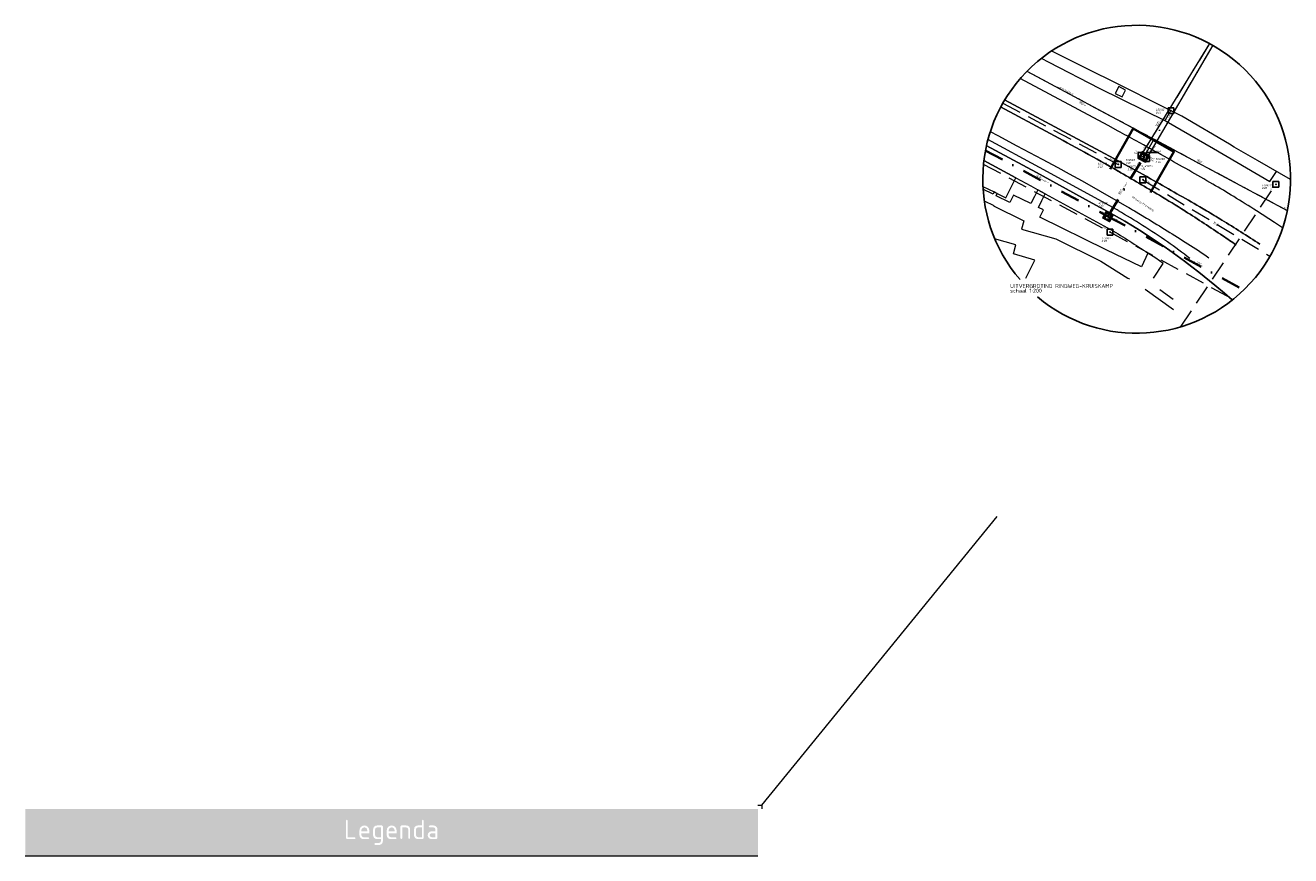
# Model space of a CAD drawing. Header units: metres. Extents: x 152202 to 157341, y 461610 to 468701.
# Tile 141 of 238: x 157016 to 157341, y 462770 to 462984. Entities that reach past the tile are written whole.
import ezdxf
from ezdxf.enums import TextEntityAlignment as Align
from ezdxf.lldxf.tags import DXFTag

# ---------------------------------------------------------------- set-up
doc = ezdxf.new("R2010")
doc.units = ezdxf.units.M
doc.header["$PDMODE"] = 64
doc.header["$PDSIZE"] = 1.5
for name, pattern in [('RI-GWA', [18.45, 6, -1.8, 1.75, -1.8, 1.75, -1.8, 1.75, -1.8]), ('RI-HWA', [7.4, 5, -2.4]), ('RI-VWA', [11, 5, -3, 0, -3])]:
    doc.linetypes.add(name, pattern=pattern)
doc.layers.get('0').update_dxf_attribs({"linetype": 'CONTINUOUS'})
doc.layers.get('DEFPOINTS').update_dxf_attribs({"linetype": 'CONTINUOUS'})
doc.layers.add('B-OI-RI-AANPIJLING', color=1, linetype='CONTINUOUS')
for name, color, linetype, lineweight in [('B-OI-RI-GWA-MATERIAAL-T18', 10, 'CONTINUOUS', 18), ('B-OI-RI-GWA_BOB-T18', 10, 'CONTINUOUS', 18), ('B-OI-RI-GWA_DIAMETER-T18', 10, 'CONTINUOUS', 18), ('B-OI-RI-GWA_TRANSPORTLEIDING-G', 10, 'RI-GWA', 18), ('B-OI-RI-HWA-BOB-T18', 150, 'CONTINUOUS', 18), ('B-OI-RI-HWA-MATERIAAL-T18', 150, 'CONTINUOUS', 18), ('B-OI-RI-HWA-PUTDEKSELHOOGTE-T25', 150, 'CONTINUOUS', 25), ('B-OI-RI-HWA-PUTNUMMER-T25', 150, 'CONTINUOUS', 25), ('B-OI-RI-HWA_DIAMETER-T18', 150, 'CONTINUOUS', 18), ('B-OI-RI-HWA_RIOOLPUT-S', 150, 'CONTINUOUS', 25), ('B-OI-RI-HWA_TRANSPORTLEIDING-G', 150, 'RI-HWA', 18), ('B-OI-RI-PERSLEIDING-G', 210, 'RI-PERS', 18), ('B-OI-RI-VWA-BOB-T18', 34, 'CONTINUOUS', 18), ('B-OI-RI-VWA-DIAMETER-T18', 34, 'CONTINUOUS', 18), ('B-OI-RI-VWA-MATERIAAL-T18', 34, 'CONTINUOUS', 18), ('B-OI-RI-VWA_PUTDEKSELHOOGTE-T25', 34, 'CONTINUOUS', 25), ('B-OI-RI-VWA_PUTNUMMER-T25', 34, 'CONTINUOUS', 25), ('B-OI-RI-VWA_RIOOLPUT-S', 34, 'CONTINUOUS', 25), ('B-OI-RI-VWA_TRANSPORTLEIDING-G', 34, 'RI-VWA', 18), ('B-RO-OG-TOPOGRAFIE-T18', 2, 'CONTINUOUS', 18), ('B-RO-OG-WATER_SLOOT-GV', 251, 'CONTINUOUS', 18), ('B-RO-VH-VERHARDING_ASFALT-GV', 251, 'CONTINUOUS', 18), ('B-RO-VH-VERHARDING_BEDRIJFSVLOERPLAAT-GV', 251, 'CONTINUOUS', 18), ('B-RO-VH-VERHARDING_BETONSTRAATSTEEN-GV', 251, 'CONTINUOUS', 18), ('B-RO-VH-VERHARDING_TEGEL-GV', 251, 'CONTINUOUS', 18), ('N-OI-KL-AANPIJLING-G', 7, 'CONTINUOUS', 18), ('N-OI-RI-BIJZONDERDERHEDEN-T18', 134, 'CONTINUOUS', 18), ('N-OI-RI-STROOMRICHTING-S', 252, 'CONTINUOUS', 25), ('N-OI-RI-VWA-BOB-T18', 36, 'CONTINUOUS', 18), ('N-OI-RI-VWA-DIAMETER-HOOGTE-T18', 36, 'CONTINUOUS', 18), ('N-OI-RI-VWA-DIAMETER-T18', 36, 'CONTINUOUS', 18), ('N-OI-RI-VWA-MATERIAAL-T18', 36, 'CONTINUOUS', 18), ('N-OI-RI-VWA_PUTDEKSELHOOGTE-T25', 36, 'CONTINUOUS', 25), ('N-OI-RI-VWA_PUTNUMMER-T25', 36, 'CONTINUOUS', 25), ('N-OI-RI-VWA_RIOOLPUT-S', 36, 'CONTINUOUS', 25), ('N-OI-RI-VWA_TRANSPORTLEIDING-G', 36, 'RI-VWA', 35), ('N-RO-KG-GRENS_WERK-G', 7, 'XX-WERKGRENS', 35), ('X-XX-AL-LEGENDA-G', 7, 'CONTINUOUS', 18), ('X-XX-AL-TEKENBLAD-T25', 2, 'CONTINUOUS', 25), ('X1-XX-AL-AANKLEDING-V', 253, 'CONTINUOUS', 18)]:
    doc.layers.add(name, color=color, linetype=linetype, lineweight=lineweight)
doc.styles.add('NLCS-ISO-M1000-T35', font='NLCS-ISO.ttf', dxfattribs={"height": 3.5})
doc.styles.add('NLCS-ISO-M200-T18', font='NLCS-ISO.ttf', dxfattribs={"height": 360})
doc.styles.add('NLCS-ISO-M500-T18_CURSIEF', font='NLCS-ISO.ttf', dxfattribs={"oblique": 15, "height": 0.9})
doc.styles.add('NLCS-ISO-M750-T18_CURSIEF', font='NLCS-ISO.ttf', dxfattribs={"oblique": 15, "height": 1.35})
doc.styles.add('NLCS-ISO-M750-T25_CURSIEF', font='NLCS-ISO.ttf', dxfattribs={"oblique": 15, "height": 1.875})
tags = doc.linetypes.add('RI-PERS', pattern='A,7,-2,["P",Standard,S=1.8,R=0,X=-0.5,Y=-0.9],-2,7,-2,[102,NLCS.SHX,S=1,R=180,X=0,Y=0],-2', length=22).pattern_tags.tags
tags[6] = DXFTag(74, 10)
doc.linetypes.add('XX-WERKGRENS', pattern='A,0,[137,NLCS.SHX,S=0.1,R=0,X=-1.1,Y=-1.35],-6', length=6)

# ---------------------------------------------------------------- blocks, each defined once
blk = doc.blocks.new('ACMAP_ANN_TEMPLATE_vwa-diam')
at = {"style": 'NLCS-ISO-M750-T18_CURSIEF', "oblique": 15}
blk.add_attdef('vwa-diam', (0.3, -1.3), '', height=1.35, dxfattribs=at)
blk = doc.blocks.new('ACMAP_ANN_TEMPLATE_vwa-diam-hoogte')
at = {"style": 'NLCS-ISO-M750-T18_CURSIEF', "oblique": 15}
blk.add_attdef('vwa-diam-hoogte', (6.5, -1.3), '', height=1.35, dxfattribs=at)
blk = doc.blocks.new('ACMAP_ANN_TEMPLATE_vwa-materiaal')
at = {"style": 'NLCS-ISO-M750-T18_CURSIEF', "oblique": 15}
blk.add_attdef('vwa-mat', (0.3, 0.2), '', height=1.35, dxfattribs=at)
blk = doc.blocks.new('ACMAP_ANN_TEMPLATE_vwa-nap-l')
at = {"style": 'NLCS-ISO-M750-T18_CURSIEF', "oblique": 15}
blk.add_attdef('vwa-nap-l', (3.3, 0.2), '', height=1.35, dxfattribs=at)
blk = doc.blocks.new('ACMAP_ANN_TEMPLATE_vwa-nap-r')
at = {"style": 'NLCS-ISO-M750-T18_CURSIEF', "oblique": 15}
blk.add_attdef('vwa-nap-r', (-5.6, 0.2), '', height=1.35, dxfattribs=at)
blk = doc.blocks.new('ACMAP_ANN_TEMPLATE_vwa-puth')
at = {"style": 'NLCS-ISO-M750-T25_CURSIEF', "oblique": 15}
blk.add_attdef('vwa-puth', (-3, 5), '', height=1.88, dxfattribs=at)
blk = doc.blocks.new('ACMAP_ANN_TEMPLATE_vwa-putnr')
at = {"style": 'NLCS-ISO-M750-T25_CURSIEF', "oblique": 15}
blk.add_attdef('vaw-putnr', (-3, 7.9), '', height=1.88, dxfattribs=at)
blk = doc.blocks.new('ACMAP_ANN_TEMPLATE_hwa-diam')
at = {"style": 'NLCS-ISO-M750-T18_CURSIEF', "oblique": 15}
blk.add_attdef('hwa-diam', (-3.7, -1.3), '', height=1.35, dxfattribs=at)
blk = doc.blocks.new('ACMAP_ANN_TEMPLATE_hwa-materiaal')
at = {"style": 'NLCS-ISO-M750-T18_CURSIEF', "oblique": 15}
blk.add_attdef('hwa-mat', (-3.7, 0.2), '', height=1.35, dxfattribs=at)
blk = doc.blocks.new('ACMAP_ANN_TEMPLATE_hwa-nap-l')
at = {"style": 'NLCS-ISO-M750-T18_CURSIEF', "oblique": 15}
blk.add_attdef('hwa-nap-l', (3.3, 0.2), '', height=1.35, dxfattribs=at)
blk = doc.blocks.new('ACMAP_ANN_TEMPLATE_hwa-nap-r')
at = {"style": 'NLCS-ISO-M750-T18_CURSIEF', "oblique": 15}
blk.add_attdef('hwa-nap-r', (-5.6, 0.2), '', height=1.35, dxfattribs=at)
blk = doc.blocks.new('ACMAP_ANN_TEMPLATE_gwa-diam')
at = {"style": 'NLCS-ISO-M500-T18_CURSIEF', "oblique": 15}
blk.add_attdef('gwa-diam', (-2.2, -1.3), '', height=1.2, dxfattribs=at)
blk = doc.blocks.new('ACMAP_ANN_TEMPLATE_gwa-materiaal')
at = {"style": 'NLCS-ISO-M750-T18_CURSIEF', "oblique": 15}
blk.add_attdef('gwa-mat', (-2.2, 0.2), '', height=1.35, dxfattribs=at)
blk = doc.blocks.new('ACMAP_ANN_TEMPLATE_gwa-nap-r')
at = {"style": 'NLCS-ISO-M750-T18_CURSIEF', "oblique": 15}
blk.add_attdef('gwa-nap-r', (-5.6, 0.2), '', height=1.35, dxfattribs=at)
blk = doc.blocks.new('ACMAP_ANN_TEMPLATE_hwa-puth')
at = {"color": 0, "linetype": 'ByBlock', "style": 'NLCS-ISO-M750-T25_CURSIEF', "oblique": 15}
blk.add_attdef('hwa-puth', (-9, -6.8), '', height=1.88, dxfattribs=at)
blk = doc.blocks.new('ACMAP_ANN_TEMPLATE_hwa-putnr')
at = {"color": 0, "linetype": 'ByBlock', "style": 'NLCS-ISO-M750-T25_CURSIEF', "oblique": 15}
blk.add_attdef('hwa-putnr', (-9, -4.1), '', height=1.88, dxfattribs=at)
blk = doc.blocks.new('B-SRI-PUT_VWA-SO')
at = {"flags": 128}
blk.add_lwpolyline([(-2, 2), (2, 2), (2, -2), (-2, -2)], close=True, dxfattribs=at)
at = {"lineweight": -3, "flags": 128}
blk.add_lwpolyline([(2, -2), (2, 2), (-2, 2), (-2, -2)], close=True, dxfattribs=at)
at = {"lineweight": -3}
blk.add_circle((0, 0), 2, dxfattribs=at)

msp = doc.modelspace()

# ---------------------------------------------------------------- hatches: boundary and pattern name
at = {"layer": 'X1-XX-AL-AANKLEDING-V'}
h = msp.add_hatch(color=256, dxfattribs=at)
h.dxf.hatch_style = 1
h.paths.add_polyline_path([(157203.958, 462782.492), (157015.958, 462782.492), (157015.958, 462770.492), (157203.958, 462770.492)])
h.paths.add_polyline_path([(157098.21, 462779.487), (157098.459, 462779.744), (157098.708, 462779.487), (157098.708, 462775.242), (157100.461, 462775.242), (157100.711, 462774.992), (157100.461, 462774.743), (157098.459, 462774.743), (157098.21, 462774.992)], flags=16)
h.paths.add_polyline_path([(157101.708, 462776.994), (157101.786, 462777.423), (157102.004, 462777.804), (157102.074, 462777.875), (157102.44, 462778.132), (157102.861, 462778.241), (157102.962, 462778.241), (157103.398, 462778.171), (157103.772, 462777.952), (157103.85, 462777.882), (157104.099, 462777.524), (157104.208, 462777.096), (157104.208, 462776.239), (157102.214, 462776.239), (157102.214, 462775.74), (157102.354, 462775.39), (157102.713, 462775.242), (157103.959, 462775.242), (157104.208, 462774.992), (157103.959, 462774.743), (157102.713, 462774.743), (157102.276, 462774.836), (157102.004, 462775.031), (157101.77, 462775.397), (157101.708, 462775.74)], flags=16)
h.paths.add_polyline_path([(157102.214, 462776.994), (157102.222, 462777.142), (157102.432, 462777.524), (157102.541, 462777.618), (157102.962, 462777.742), (157103.11, 462777.727), (157103.492, 462777.524), (157103.585, 462777.407), (157103.71, 462776.994), (157103.71, 462776.737), (157102.214, 462776.737)], flags=0)
h.paths.add_polyline_path([(157105.213, 462777.244), (157105.299, 462777.672), (157105.502, 462777.952), (157105.868, 462778.186), (157106.21, 462778.241), (157107.457, 462778.241), (157107.706, 462777.991), (157107.706, 462774.244), (157107.62, 462773.808), (157107.418, 462773.535), (157107.052, 462773.294), (157106.709, 462773.239), (157105.712, 462773.239), (157105.463, 462773.489), (157105.712, 462773.738), (157106.709, 462773.738), (157107.067, 462773.886), (157107.208, 462774.244), (157107.208, 462774.743), (157106.21, 462774.743), (157105.782, 462774.829), (157105.455, 462775.078), (157105.346, 462775.234), (157105.213, 462775.662)], flags=16)
h.paths.add_polyline_path([(157105.712, 462777.244), (157105.86, 462777.594), (157106.21, 462777.742), (157107.208, 462777.742), (157107.208, 462775.242), (157106.21, 462775.242), (157105.86, 462775.39), (157105.712, 462775.74)], flags=0)
h.paths.add_polyline_path([(157108.711, 462776.994), (157108.781, 462777.423), (157109.007, 462777.804), (157109.077, 462777.875), (157109.436, 462778.132), (157109.856, 462778.241), (157109.958, 462778.241), (157110.402, 462778.171), (157110.776, 462777.952), (157110.846, 462777.882), (157111.103, 462777.524), (157111.204, 462777.096), (157111.212, 462776.994), (157111.212, 462776.239), (157109.21, 462776.239), (157109.21, 462775.74), (157109.358, 462775.39), (157109.708, 462775.242), (157110.962, 462775.242), (157111.212, 462774.992), (157110.962, 462774.743), (157109.708, 462774.743), (157109.28, 462774.836), (157108.999, 462775.031), (157108.766, 462775.397), (157108.711, 462775.74)], flags=16)
h.paths.add_polyline_path([(157109.21, 462776.994), (157109.225, 462777.142), (157109.428, 462777.524), (157109.545, 462777.618), (157109.958, 462777.742), (157110.106, 462777.727), (157110.487, 462777.524), (157110.589, 462777.407), (157110.705, 462776.994), (157110.705, 462776.737), (157109.21, 462776.737)], flags=0)
h.paths.add_polyline_path([(157112.209, 462777.991), (157112.458, 462778.241), (157113.705, 462778.241), (157114.141, 462778.147), (157114.421, 462777.952), (157114.655, 462777.586), (157114.71, 462777.244), (157114.71, 462774.992), (157114.46, 462774.743), (157114.211, 462774.992), (157114.211, 462777.244), (157114.063, 462777.594), (157113.705, 462777.742), (157112.707, 462777.742), (157112.707, 462774.992), (157112.458, 462774.743), (157112.209, 462774.992)], flags=16)
h.paths.add_polyline_path([(157115.707, 462777.244), (157115.819, 462777.72), (157116.127, 462778.069), (157116.509, 462778.225), (157116.712, 462778.241), (157117.709, 462778.241), (157117.709, 462779.487), (157117.958, 462779.744), (157118.207, 462779.487), (157118.207, 462774.992), (157117.958, 462774.743), (157116.712, 462774.743), (157116.275, 462774.836), (157116.003, 462775.031), (157115.761, 462775.397), (157115.707, 462775.74)], flags=16)
h.paths.add_polyline_path([(157116.205, 462777.244), (157116.353, 462777.594), (157116.712, 462777.742), (157117.709, 462777.742), (157117.709, 462775.242), (157116.712, 462775.242), (157116.353, 462775.39), (157116.205, 462775.74)], flags=0)
h.paths.add_polyline_path([(157119.204, 462775.74), (157119.317, 462776.224), (157119.625, 462776.566), (157120.015, 462776.729), (157120.209, 462776.737), (157121.207, 462776.737), (157121.207, 462777.244), (157121.066, 462777.594), (157120.708, 462777.742), (157119.711, 462777.742), (157119.454, 462777.991), (157119.711, 462778.241), (157120.708, 462778.241), (157121.136, 462778.147), (157121.417, 462777.952), (157121.651, 462777.586), (157121.705, 462777.244), (157121.705, 462774.992), (157121.456, 462774.743), (157120.209, 462774.743), (157119.773, 462774.836), (157119.501, 462775.031), (157119.267, 462775.397)], flags=16)
h.paths.add_polyline_path([(157119.711, 462775.74), (157119.859, 462776.098), (157120.209, 462776.239), (157121.207, 462776.239), (157121.207, 462775.242), (157120.209, 462775.242), (157119.859, 462775.39)], flags=0)
h = msp.add_hatch(color=256, dxfattribs=at)
h.dxf.hatch_style = 1
h.paths.add_polyline_path([(157103.585, 462777.407), (157103.492, 462777.524), (157103.11, 462777.727), (157102.962, 462777.742), (157102.541, 462777.618), (157102.432, 462777.524), (157102.222, 462777.142), (157102.214, 462776.994), (157102.214, 462776.737), (157103.71, 462776.737), (157103.71, 462776.994)])
h.paths.add_polyline_path([(157107.208, 462777.742), (157106.21, 462777.742), (157105.86, 462777.594), (157105.712, 462777.244), (157105.712, 462775.74), (157105.86, 462775.39), (157106.21, 462775.242), (157107.208, 462775.242)])
h.paths.add_polyline_path([(157110.589, 462777.407), (157110.487, 462777.524), (157110.106, 462777.727), (157109.958, 462777.742), (157109.545, 462777.618), (157109.428, 462777.524), (157109.225, 462777.142), (157109.21, 462776.994), (157109.21, 462776.737), (157110.705, 462776.737), (157110.705, 462776.994)])
h.paths.add_polyline_path([(157117.709, 462777.742), (157116.712, 462777.742), (157116.353, 462777.594), (157116.205, 462777.244), (157116.205, 462775.74), (157116.353, 462775.39), (157116.712, 462775.242), (157117.709, 462775.242)])
h.paths.add_polyline_path([(157121.207, 462776.239), (157120.209, 462776.239), (157119.859, 462776.098), (157119.711, 462775.74), (157119.859, 462775.39), (157120.209, 462775.242), (157121.207, 462775.242)])

# ---------------------------------------------------------------- linework, layer by layer
at = {"layer": 'B-OI-RI-AANPIJLING', "flags": 128}
msp.add_lwpolyline([(157302.987, 462949.808), (157303.442, 462950.315), (157303.207, 462950.452), (157302.987, 462949.808), (157303.246, 462950.429), (157303.285, 462950.406), (157302.987, 462949.808), (157303.364, 462950.361), (157303.403, 462950.338), (157302.987, 462949.808), (157303.626, 462950.897), (157306.652, 462950.897)], dxfattribs=at)
at = {"layer": 'B-OI-RI-GWA_TRANSPORTLEIDING-G', "transparency": 33554623}
msp.add_line((157272.952, 462971.801), (157339.783, 462936.025), dxfattribs=at)
at = {"layer": 'B-OI-RI-HWA_RIOOLPUT-S', "transparency": 33554623}
for p in [(157296.385, 462947.836), (157302.725, 462943.916), (157336.845, 462942.736), (157294.305, 462930.476)]:
    msp.add_point(p, dxfattribs=at)
at = {"layer": 'B-OI-RI-HWA_TRANSPORTLEIDING-G', "transparency": 33554623}
for p, q in [((157266.746, 462963.587), (157296.385, 462947.836)), ((157261.784, 462947.945), (157294.305, 462930.476)), ((157302.725, 462943.916), (157335.309, 462924.307)), ((157312.385, 462906.136), (157336.845, 462942.736)), ((157294.305, 462930.476), (157324.245, 462914.136))]:
    msp.add_line(p, q, dxfattribs=at)
at = {"layer": 'B-OI-RI-PERSLEIDING-G'}
for p, q in [((157319.84, 462978.864), (157302.225, 462950.126)), ((157320.652, 462978.415), (157303.685, 462949.376)), ((157320.652, 462978.415), (157303.685, 462949.376)), ((157272.952, 462971.801), (157339.783, 462936.025)), ((157302.955, 462949.746), (157302.225, 462950.126)), ((157302.955, 462949.746), (157303.685, 462949.376))]:
    msp.add_line(p, q, dxfattribs=at)
at = {"layer": 'B-OI-RI-VWA_RIOOLPUT-S', "transparency": 33554623}
for p in [(157309.935, 462961.656), (157302.225, 462950.126), (157302.955, 462949.746), (157302.955, 462949.746), (157303.685, 462949.376)]:
    msp.add_point(p, dxfattribs=at)
at = {"layer": 'B-OI-RI-VWA_TRANSPORTLEIDING-G', "transparency": 33554623}
for p, q in [((157319.84, 462978.864), (157302.225, 462950.126)), ((157320.652, 462978.415), (157303.685, 462949.376)), ((157302.955, 462949.746), (157309.935, 462961.656)), ((157302.955, 462949.746), (157302.225, 462950.126)), ((157302.955, 462949.746), (157303.685, 462949.376))]:
    msp.add_line(p, q, dxfattribs=at)
at = {"layer": 'B-RO-OG-WATER_SLOOT-GV'}
for points in [[(157276.621, 462975.089), (157278.613, 462974.073), (157291.543, 462967.452), (157308.706, 462958.906), (157320.819, 462951.894), (157335.278, 462943.479), (157337.037, 462946.015)], [(157324.945, 462953.033), (157312.684, 462960.228), (157308.998, 462962.088), (157307.623, 462962.781), (157296.345, 462968.471), (157288.28, 462972.461), (157286.901, 462973.143), (157279.193, 462976.957)], [(157340.613, 462943.973), (157332.106, 462948.831), (157326.184, 462952.306), (157324.945, 462953.033)]]:
    msp.add_lwpolyline(points, dxfattribs=at)
at = {"layer": 'B-RO-VH-VERHARDING_ASFALT-GV'}
for points in [[(157296.345, 462956.421), (157293.782, 462957.794), (157271.207, 462969.91)], [(157278.923, 462955.784), (157266.207, 462962.606)], [(157267.211, 462964.385), (157290.632, 462951.828), (157296.345, 462948.769), (157298.133, 462947.797)], [(157263.539, 462956.323), (157265.528, 462955.239), (157270.416, 462952.603), (157276.861, 462949.239), (157280.91, 462947.08), (157283.844, 462945.476), (157287.184, 462943.605), (157296.345, 462938.375), (157298.589, 462937.08)], [(157296.443, 462946.102), (157296.394, 462946.13), (157296.345, 462946.158)], [(157300.549, 462935.936), (157303.628, 462934.095)], [(157313.607, 462935.834), (157313.446, 462935.936)], [(157336.498, 462932.984), (157331.897, 462935.936)]]:
    msp.add_lwpolyline(points, dxfattribs=at)
for points in [[(157287.725, 462951.018, 0.0042898), (157278.923, 462955.784)], [(157301.04, 462953.871, 0.0020914), (157296.345, 462956.421)], [(157308.253, 462949.866, 0.0028726), (157301.04, 462953.871)], [(157296.345, 462946.158, 0.0044369), (157287.725, 462951.018)], [(157320.693, 462942.773, 0.0030055), (157308.253, 462949.866)], [(157306.966, 462939.928, 0.0043718), (157296.443, 462946.102)], [(157298.133, 462947.797, -0.0032048), (157305.582, 462943.669)], [(157305.582, 462943.669, -0.0033475), (157317.325, 462936.96)], [(157326.025, 462939.598, 0.0069366), (157320.693, 462942.773)], [(157313.446, 462935.936, 0.0067139), (157306.966, 462939.928)], [(157331.897, 462935.936, 0.003768), (157326.025, 462939.598)], [(157298.589, 462937.08, -0.0031718), (157300.549, 462935.936)], [(157323.258, 462929.52, 0.006685), (157313.607, 462935.834)], [(157317.325, 462936.96, -0.0024489), (157319.076, 462935.936)], [(157319.076, 462935.936, -0.0051251), (157322.972, 462933.584)], [(157303.628, 462934.095, -0.0053537), (157314.243, 462927.506)], [(157322.972, 462933.584, -0.0067198), (157332.735, 462927.39)], [(157338.591, 462931.603, 0.0030464), (157336.498, 462932.984)], [(157326.682, 462927.19, 0.002412), (157323.258, 462929.52)], [(157314.243, 462927.506, -0.0099718), (157319.665, 462923.906)]]:
    msp.add_lwpolyline(points, format="xyb", dxfattribs=at)
at = {"layer": 'B-RO-VH-VERHARDING_BEDRIJFSVLOERPLAAT-GV'}
msp.add_lwpolyline([(157298.278, 462966.917), (157296.517, 462967.826), (157295.606, 462966.063), (157297.368, 462965.153)], close=True, dxfattribs=at)
at = {"layer": 'B-RO-VH-VERHARDING_BETONSTRAATSTEEN-GV'}
for points in [[(157266.207, 462962.606), (157278.923, 462955.784)], [(157298.133, 462947.797), (157296.345, 462948.769), (157290.632, 462951.828), (157267.211, 462964.385)], [(157262.55, 462952.717), (157275.456, 462945.741), (157288.972, 462938.318), (157295.389, 462934.838), (157298.078, 462933.26), (157300.069, 462932.052), (157301.847, 462930.94), (157308.158, 462926.763), (157309.643, 462925.727), (157311.514, 462924.394), (157313.394, 462923.02), (157315.3, 462921.594), (157317.102, 462920.164), (157321.207, 462916.905), (157323.683, 462914.794), (157325.614, 462913.093)], [(157325.614, 462913.093), (157323.683, 462914.794), (157321.207, 462916.905), (157317.102, 462920.164), (157315.3, 462921.594), (157313.394, 462923.02), (157311.514, 462924.394), (157309.643, 462925.727), (157308.158, 462926.763), (157301.847, 462930.94), (157300.069, 462932.052), (157298.078, 462933.26), (157295.389, 462934.838), (157288.972, 462938.318), (157275.456, 462945.741), (157262.55, 462952.717)], [(157296.49, 462935.936), (157296.345, 462936.02), (157296.105, 462936.157), (157276.165, 462947.064), (157262.918, 462954.221)], [(157261.638, 462942.22), (157264.595, 462940.776), (157265.317, 462940.428), (157267.553, 462939.314), (157269.23, 462942.674), (157270.091, 462944.4), (157261.889, 462948.896)], [(157261.889, 462948.896), (157270.091, 462944.4), (157273.965, 462942.331), (157275.763, 462941.351), (157277.661, 462940.316), (157294.568, 462931.096)], [(157296.345, 462946.158), (157296.394, 462946.13), (157296.443, 462946.102)], [(157313.446, 462935.936), (157313.607, 462935.834)]]:
    msp.add_lwpolyline(points, dxfattribs=at)
for points in [[(157278.923, 462955.784, -0.0042898), (157287.725, 462951.018)], [(157287.725, 462951.018, -0.0044369), (157296.345, 462946.158)], [(157296.443, 462946.102, -0.0043718), (157306.966, 462939.928)], [(157305.582, 462943.669, 0.0032048), (157298.133, 462947.797)], [(157317.325, 462936.96, 0.0033475), (157305.582, 462943.669)], [(157306.966, 462939.928, -0.0067139), (157313.446, 462935.936)], [(157302.646, 462932.211, 0.0099874), (157296.49, 462935.936)], [(157313.607, 462935.834, -0.006685), (157323.258, 462929.52)], [(157319.076, 462935.936, 0.0024489), (157317.325, 462936.96)], [(157322.972, 462933.584, 0.0051251), (157319.076, 462935.936)], [(157332.735, 462927.39, 0.0067198), (157322.972, 462933.584)], [(157294.568, 462931.096, -0.0112389), (157304.034, 462925.1)], [(157309.016, 462927.995, 0.0107469), (157302.646, 462932.211)], [(157323.258, 462929.52, -0.002412), (157326.682, 462927.19)], [(157314.794, 462923.689, 0.0104908), (157309.016, 462927.995)]]:
    msp.add_lwpolyline(points, format="xyb", dxfattribs=at)
at = {"layer": 'B-RO-VH-VERHARDING_TEGEL-GV'}
for points in [[(157265.317, 462940.428), (157264.595, 462940.776), (157264.3, 462940.2), (157261.679, 462941.493)], [(157305.426, 462918.671), (157307.947, 462922.411), (157306.045, 462923.757), (157304.034, 462925.1), (157302.335, 462921.583), (157293.315, 462925.951), (157276.281, 462934.342), (157277.209, 462936.216), (157275.974, 462936.822), (157276.811, 462938.556), (157277.661, 462940.316), (157275.763, 462941.351), (157274.9, 462939.594), (157274.012, 462937.786), (157269.556, 462939.973), (157268.621, 462938.084), (157265.05, 462939.825), (157265.317, 462940.428)], [(157261.988, 462938.513), (157264.445, 462937.31), (157264.402, 462937.208), (157272.164, 462933.4), (157271.562, 462931.237), (157280.363, 462928.717), (157291.933, 462923.023), (157298.871, 462918.703), (157299.265, 462918.46)], [(157272.703, 462918.671), (157274.963, 462923.291), (157269.495, 462924.869), (157270.14, 462927.22), (157264.672, 462928.792)], [(157303.315, 462915.864), (157310.579, 462910.584)], [(157310.493, 462913.196), (157307.115, 462915.668)]]:
    msp.add_lwpolyline(points, dxfattribs=at)
at = {"layer": 'DEFPOINTS', "color": 2, "linetype": 'Continuous'}
msp.add_arc((157301.152, 462944.041), 39.5, 229.81369, 220.70309, dxfattribs=at)
at = {"layer": 'N-OI-KL-AANPIJLING-G', "flags": 128}
msp.add_lwpolyline([(157204.958, 462783.492), (157265.294, 462857.555)], dxfattribs=at)
at = {"layer": 'N-OI-RI-STROOMRICHTING-S'}
msp.add_lwpolyline([(157315.955, 462922.742), (157315.525, 462922.756), (157315.773, 462922.404)], dxfattribs=at)
at = {"layer": 'N-OI-RI-VWA_RIOOLPUT-S'}
for p in [(157302.955, 462949.746), (157293.765, 462934.526)]:
    msp.add_point(p, dxfattribs=at)
at = {"layer": 'N-OI-RI-VWA_TRANSPORTLEIDING-G'}
for p, q in [((157262.29, 462951.461), (157293.765, 462934.526)), ((157293.765, 462934.526), (157302.955, 462949.746)), ((157293.765, 462934.526), (157328.586, 462915.695))]:
    msp.add_line(p, q, dxfattribs=at)
at = {"layer": 'N-RO-KG-GRENS_WERK-G', "ltscale": 0.5, "flags": 128}
msp.add_lwpolyline([(157304.705, 462940.671), (157310.674, 462951.081), (157300.264, 462957.05), (157294.295, 462946.64)], dxfattribs=at)
at = {"layer": 'X-XX-AL-LEGENDA-G'}
msp.add_line((157015.958, 462770.492), (157203.958, 462770.492), dxfattribs=at)
msp.add_lwpolyline([(157203.958, 462783.492), (157204.958, 462783.492), (157204.958, 462782.492)], dxfattribs=at)

# ---------------------------------------------------------------- block references
at = {"layer": 'B-OI-RI-GWA-MATERIAAL-T18', "transparency": 33554623}
ref = msp.add_blockref('ACMAP_ANN_TEMPLATE_gwa-materiaal', (157281.816, 462967.251), dxfattribs=dict(at, xscale=0.26666, yscale=0.26666, zscale=0.26666, rotation=331.8391448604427))
ref.add_attrib('gwa-mat', 'gewapend beton', (157281.324, 462967.575), dxfattribs={"layer": '0', "color": 0, "linetype": 'ByBlock', "height": 0.35999, "rotation": 331.83914, "style": 'NLCS-ISO-M750-T18_CURSIEF', "oblique": 15})
at = {"layer": 'B-OI-RI-GWA_BOB-T18', "transparency": 33554623}
ref = msp.add_blockref('ACMAP_ANN_TEMPLATE_gwa-nap-r', (157340.093, 462935.936), dxfattribs=dict(at, xscale=0.26666, yscale=0.26666, zscale=0.26666, rotation=331.8391448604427))
ref.add_attrib('gwa-nap-r', '0.75', (157338.801, 462936.687), dxfattribs={"layer": '0', "color": 0, "linetype": 'ByBlock', "height": 0.36, "rotation": 331.83914, "style": 'NLCS-ISO-M750-T18_CURSIEF', "oblique": 15})
at = {"layer": 'B-OI-RI-GWA_DIAMETER-T18', "transparency": 33554623}
ref = msp.add_blockref('ACMAP_ANN_TEMPLATE_gwa-diam', (157281.816, 462967.251), dxfattribs=dict(at, xscale=0.26666, yscale=0.26666, zscale=0.26666, rotation=331.8391448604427))
ref.add_attrib('gwa-diam', '%%c700mm.', (157281.135, 462967.222), dxfattribs={"layer": '0', "color": 0, "linetype": 'ByBlock', "height": 0.32, "rotation": 331.83914, "style": 'NLCS-ISO-M500-T18_CURSIEF', "oblique": 15})
at = {"layer": 'B-OI-RI-HWA-BOB-T18', "transparency": 33554623}
ref = msp.add_blockref('ACMAP_ANN_TEMPLATE_hwa-nap-r', (157295.413, 462948.424), dxfattribs=dict(at, xscale=0.26666, yscale=0.26666, zscale=0.26666, rotation=332.0130587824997))
ref.add_attrib('hwa-nap-r', '0.50', (157294.119, 462949.172), dxfattribs={"layer": '0', "color": 0, "linetype": 'ByBlock', "height": 0.36, "rotation": 332.01306, "style": 'NLCS-ISO-M750-T18_CURSIEF', "oblique": 15})
ref = msp.add_blockref('ACMAP_ANN_TEMPLATE_hwa-nap-l', (157302.725, 462943.916), dxfattribs=dict(at, xscale=0.26666, yscale=0.26666, zscale=0.26666, rotation=328.9609533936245))
ref.add_attrib('hwa-nap-l', '0.58', (157303.507, 462943.508), dxfattribs={"layer": '0', "color": 0, "linetype": 'ByBlock', "height": 0.36, "rotation": 328.96095, "style": 'NLCS-ISO-M750-T18_CURSIEF', "oblique": 15})
ref = msp.add_blockref('ACMAP_ANN_TEMPLATE_hwa-nap-r', (157336.432, 462942.257), dxfattribs=dict(at, xscale=0.26666, yscale=0.26666, zscale=0.26666, rotation=56.24495492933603))
ref.add_attrib('hwa-nap-r', '-1.40', (157335.557, 462941.045), dxfattribs={"layer": '0', "color": 0, "linetype": 'ByBlock', "height": 0.36, "rotation": 56.24495, "style": 'NLCS-ISO-M750-T18_CURSIEF', "oblique": 15})
ref = msp.add_blockref('ACMAP_ANN_TEMPLATE_hwa-nap-r', (157293.641, 462930.919), dxfattribs=dict(at, xscale=0.26666, yscale=0.26666, zscale=0.26666, rotation=331.757022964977))
ref.add_attrib('hwa-nap-r', '0.60', (157292.35, 462931.672), dxfattribs={"layer": '0', "color": 0, "linetype": 'ByBlock', "height": 0.36, "rotation": 331.75702, "style": 'NLCS-ISO-M750-T18_CURSIEF', "oblique": 15})
ref = msp.add_blockref('ACMAP_ANN_TEMPLATE_hwa-nap-l', (157294.305, 462930.476), dxfattribs=dict(at, xscale=0.26666, yscale=0.26666, zscale=0.26666, rotation=331.3761340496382))
ref.add_attrib('hwa-nap-l', '0.60', (157295.103, 462930.101), dxfattribs={"layer": '0', "color": 0, "linetype": 'ByBlock', "height": 0.36, "rotation": 331.37613, "style": 'NLCS-ISO-M750-T18_CURSIEF', "oblique": 15})
at = {"layer": 'B-OI-RI-HWA-MATERIAAL-T18', "transparency": 33554623}
ref = msp.add_blockref('ACMAP_ANN_TEMPLATE_hwa-materiaal', (157321.735, 462932.476), dxfattribs=dict(at, xscale=0.26666, yscale=0.26666, zscale=0.26666, rotation=328.9609533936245))
ref.add_attrib('hwa-mat', 'beton', (157320.918, 462933.03), dxfattribs={"layer": '0', "color": 0, "linetype": 'ByBlock', "height": 0.36, "rotation": 328.96095, "style": 'NLCS-ISO-M750-T18_CURSIEF', "oblique": 15})
at = {"layer": 'B-OI-RI-HWA-PUTDEKSELHOOGTE-T25', "transparency": 33554623, "xscale": 0.26666, "yscale": 0.26666, "zscale": 0.26666}
for p, values in [((157293.491, 462948.859), {'hwa-puth': '2.22'}), ((157335.614, 462943.356), {'hwa-puth': '0.20'}), ((157294.499, 462929.756), {'hwa-puth': '2.08'})]:
    msp.add_blockref('ACMAP_ANN_TEMPLATE_hwa-puth', p, dxfattribs=at).add_auto_attribs(values)
at = {"layer": 'B-OI-RI-HWA-PUTNUMMER-T25', "transparency": 33554623, "xscale": 0.26666, "yscale": 0.26666, "zscale": 0.26666}
for p, values in [((157293.491, 462948.859), {'hwa-putnr': '440278'}), ((157335.614, 462943.356), {'hwa-putnr': '440679'}), ((157294.499, 462929.756), {'hwa-putnr': '440184'})]:
    msp.add_blockref('ACMAP_ANN_TEMPLATE_hwa-putnr', p, dxfattribs=at).add_auto_attribs(values)
at = {"layer": 'B-OI-RI-HWA_DIAMETER-T18', "transparency": 33554623}
ref = msp.add_blockref('ACMAP_ANN_TEMPLATE_hwa-diam', (157321.735, 462932.476), dxfattribs=dict(at, xscale=0.26666, yscale=0.26666, zscale=0.26666, rotation=328.9609533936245))
ref.add_attrib('hwa-diam', '%%c300mm.', (157320.711, 462932.687), dxfattribs={"layer": '0', "color": 0, "linetype": 'ByBlock', "height": 0.36, "rotation": 328.96095, "style": 'NLCS-ISO-M750-T18_CURSIEF', "oblique": 15})
at = {"layer": 'B-OI-RI-VWA-BOB-T18', "transparency": 33554623}
ref = msp.add_blockref('ACMAP_ANN_TEMPLATE_vwa-nap-r', (157309.928, 462960.574), dxfattribs=dict(at, xscale=0.26666, yscale=0.26666, zscale=0.26666, rotation=59.62704743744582))
ref.add_attrib('vwa-nap-r', '-0.29', (157309.127, 462959.313), dxfattribs={"layer": '0', "color": 0, "linetype": 'ByBlock', "height": 0.36, "rotation": 59.62705, "style": 'NLCS-ISO-M750-T18_CURSIEF', "oblique": 15})
ref = msp.add_blockref('ACMAP_ANN_TEMPLATE_vwa-nap-r', (157303.619, 462952.51), dxfattribs=dict(at, xscale=0.26666, yscale=0.26666, zscale=0.26666, rotation=58.49451539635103))
ref.add_attrib('vwa-nap-r', '-0.04', (157302.793, 462951.265), dxfattribs={"layer": '0', "color": 0, "linetype": 'ByBlock', "height": 0.36, "rotation": 58.49452, "style": 'NLCS-ISO-M750-T18_CURSIEF', "oblique": 15})
ref = msp.add_blockref('ACMAP_ANN_TEMPLATE_vwa-nap-l', (157303.25, 462950.25), dxfattribs=dict(at, xscale=0.26666, yscale=0.26666, zscale=0.26666, rotation=59.62704743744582))
ref.add_attrib('vwa-nap-l', '-0.19', (157303.649, 462951.036), dxfattribs={"layer": '0', "color": 0, "linetype": 'ByBlock', "height": 0.36, "rotation": 59.62705, "style": 'NLCS-ISO-M750-T18_CURSIEF', "oblique": 15})
ref = msp.add_blockref('ACMAP_ANN_TEMPLATE_vwa-nap-r', (157306.172, 462952.676), dxfattribs=dict(at, xscale=0.26666, yscale=0.26666, zscale=0.26666, rotation=59.70419709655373))
ref.add_attrib('vwa-nap-r', '-0.09', (157305.372, 462951.413), dxfattribs={"layer": '0', "color": 0, "linetype": 'ByBlock', "height": 0.36, "rotation": 59.7042, "style": 'NLCS-ISO-M750-T18_CURSIEF', "oblique": 15})
ref = msp.add_blockref('ACMAP_ANN_TEMPLATE_vwa-nap-l', (157299.301, 462951.281), dxfattribs=dict(at, xscale=0.26666, yscale=0.26666, zscale=0.26666, rotation=332.5008612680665))
ref.add_attrib('vwa-nap-l', '-0.09', (157300.106, 462950.922), dxfattribs={"layer": '0', "color": 0, "linetype": 'ByBlock', "height": 0.36, "rotation": 332.50086, "style": 'NLCS-ISO-M750-T18_CURSIEF', "oblique": 15})
ref = msp.add_blockref('ACMAP_ANN_TEMPLATE_vwa-nap-r', (157301.961, 462950.552), dxfattribs=dict(at, xscale=0.26666, yscale=0.26666, zscale=0.26666, rotation=332.5008612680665))
ref.add_attrib('vwa-nap-r', '-0.09', (157300.661, 462951.289), dxfattribs={"layer": '0', "color": 0, "linetype": 'ByBlock', "height": 0.36, "rotation": 332.50086, "style": 'NLCS-ISO-M750-T18_CURSIEF', "oblique": 15})
ref = msp.add_blockref('ACMAP_ANN_TEMPLATE_vwa-nap-l', (157303.508, 462949.405), dxfattribs=dict(at, xscale=0.26666, yscale=0.26666, zscale=0.26666, rotation=333.1218602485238))
ref.add_attrib('vwa-nap-l', '-0.09', (157304.317, 462949.054), dxfattribs={"layer": '0', "color": 0, "linetype": 'ByBlock', "height": 0.36, "rotation": 333.12186, "style": 'NLCS-ISO-M750-T18_CURSIEF', "oblique": 15})
ref = msp.add_blockref('ACMAP_ANN_TEMPLATE_vwa-nap-r', (157305.69, 462948.888), dxfattribs=dict(at, xscale=0.26666, yscale=0.26666, zscale=0.26666, rotation=333.1218602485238))
ref.add_attrib('vwa-nap-r', '-0.09', (157304.382, 462949.611), dxfattribs={"layer": '0', "color": 0, "linetype": 'ByBlock', "height": 0.36, "rotation": 333.12186, "style": 'NLCS-ISO-M750-T18_CURSIEF', "oblique": 15})
at = {"layer": 'B-OI-RI-VWA-DIAMETER-T18', "transparency": 33554623}
ref = msp.add_blockref('ACMAP_ANN_TEMPLATE_vwa-diam', (157286.375, 462963.911), dxfattribs=dict(at, xscale=0.26666, yscale=0.26666, zscale=0.26666, rotation=332.5008612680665))
ref.add_attrib('vwa-diam', '%%c300mm.', (157286.286, 462963.567), dxfattribs={"layer": '0', "color": 0, "linetype": 'ByBlock', "height": 0.36, "rotation": 332.50086, "style": 'NLCS-ISO-M750-T18_CURSIEF', "oblique": 15})
ref = msp.add_blockref('ACMAP_ANN_TEMPLATE_vwa-diam', (157306.101, 462957.514), dxfattribs=dict(at, xscale=0.26666, yscale=0.26666, zscale=0.26666, rotation=59.62704743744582))
ref.add_attrib('vwa-diam', '%%c600mm.', (157306.44, 462957.408), dxfattribs={"layer": '0', "color": 0, "linetype": 'ByBlock', "height": 0.36, "rotation": 59.62705, "style": 'NLCS-ISO-M750-T18_CURSIEF', "oblique": 15})
ref = msp.add_blockref('ACMAP_ANN_TEMPLATE_vwa-diam', (157316.585, 462949.029), dxfattribs=dict(at, xscale=0.26666, yscale=0.26666, zscale=0.26666, rotation=333.1218602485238))
ref.add_attrib('vwa-diam', '%%c300mm.', (157316.5, 462948.683), dxfattribs={"layer": '0', "color": 0, "linetype": 'ByBlock', "height": 0.36, "rotation": 333.12186, "style": 'NLCS-ISO-M750-T18_CURSIEF', "oblique": 15})
at = {"layer": 'B-OI-RI-VWA-MATERIAAL-T18', "transparency": 33554623}
ref = msp.add_blockref('ACMAP_ANN_TEMPLATE_vwa-materiaal', (157286.375, 462963.911), dxfattribs=dict(at, xscale=0.26666, yscale=0.26666, zscale=0.26666, rotation=332.5008612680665))
ref.add_attrib('vwa-mat', 'beton', (157286.47, 462963.922), dxfattribs={"layer": '0', "color": 0, "linetype": 'ByBlock', "height": 0.36, "rotation": 332.50086, "style": 'NLCS-ISO-M750-T18_CURSIEF', "oblique": 15})
ref = msp.add_blockref('ACMAP_ANN_TEMPLATE_vwa-materiaal', (157306.101, 462957.514), dxfattribs=dict(at, xscale=0.26666, yscale=0.26666, zscale=0.26666, rotation=59.62704743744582))
ref.add_attrib('vwa-mat', 'beton', (157306.095, 462957.61), dxfattribs={"layer": '0', "color": 0, "linetype": 'ByBlock', "height": 0.36, "rotation": 59.62705, "style": 'NLCS-ISO-M750-T18_CURSIEF', "oblique": 15})
ref = msp.add_blockref('ACMAP_ANN_TEMPLATE_vwa-materiaal', (157316.585, 462949.029), dxfattribs=dict(at, xscale=0.26666, yscale=0.26666, zscale=0.26666, rotation=333.1218602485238))
ref.add_attrib('vwa-mat', 'beton', (157316.68, 462949.04), dxfattribs={"layer": '0', "color": 0, "linetype": 'ByBlock', "height": 0.36, "rotation": 333.12186, "style": 'NLCS-ISO-M750-T18_CURSIEF', "oblique": 15})
at = {"layer": 'B-OI-RI-VWA_PUTDEKSELHOOGTE-T25', "transparency": 33554623}
ref = msp.add_blockref('ACMAP_ANN_TEMPLATE_vwa-puth', (157306.809, 462959.547), dxfattribs=dict(at, xscale=0.26666, yscale=0.26666, zscale=0.26666))
ref.add_attrib('vwa-puth', '0.61', (157306.009, 462960.88), dxfattribs={"layer": '0', "color": 0, "linetype": 'ByBlock', "height": 0.5, "style": 'NLCS-ISO-M750-T25_CURSIEF', "oblique": 15})
ref = msp.add_blockref('ACMAP_ANN_TEMPLATE_vwa-puth', (157299.097, 462946.629), dxfattribs=dict(at, xscale=0.26666, yscale=0.26666, zscale=0.26666))
ref.add_attrib('vwa-puth', '2.06', (157298.297, 462947.962), dxfattribs={"layer": '0', "color": 0, "linetype": 'ByBlock', "height": 0.5, "style": 'NLCS-ISO-M750-T25_CURSIEF', "oblique": 15})
ref = msp.add_blockref('ACMAP_ANN_TEMPLATE_vwa-puth', (157302.764, 462945.071), dxfattribs=dict(at, xscale=0.26666, yscale=0.26666, zscale=0.26666))
ref.add_attrib('vwa-puth', '2.06', (157301.964, 462946.405), dxfattribs={"layer": '0', "color": 0, "linetype": 'ByBlock', "height": 0.5, "style": 'NLCS-ISO-M750-T25_CURSIEF', "oblique": 15})
ref = msp.add_blockref('ACMAP_ANN_TEMPLATE_vwa-puth', (157306.745, 462946.865), dxfattribs=dict(at, xscale=0.26666, yscale=0.26666, zscale=0.26666))
ref.add_attrib('vwa-puth', '2.06', (157305.945, 462948.199), dxfattribs={"layer": '0', "color": 0, "linetype": 'ByBlock', "height": 0.5, "style": 'NLCS-ISO-M750-T25_CURSIEF', "oblique": 15})
at = {"layer": 'B-OI-RI-VWA_PUTNUMMER-T25', "transparency": 33554623}
ref = msp.add_blockref('ACMAP_ANN_TEMPLATE_vwa-putnr', (157306.809, 462959.547), dxfattribs=dict(at, xscale=0.26666, yscale=0.26666, zscale=0.26666))
ref.add_attrib('vaw-putnr', '450112', (157306.009, 462961.653), dxfattribs={"layer": '0', "color": 0, "linetype": 'ByBlock', "height": 0.5, "style": 'NLCS-ISO-M750-T25_CURSIEF', "oblique": 15})
ref = msp.add_blockref('ACMAP_ANN_TEMPLATE_vwa-putnr', (157299.097, 462946.629), dxfattribs=dict(at, xscale=0.26666, yscale=0.26666, zscale=0.26666))
ref.add_attrib('vaw-putnr', '500087', (157298.297, 462948.736), dxfattribs={"layer": '0', "color": 0, "linetype": 'ByBlock', "height": 0.5, "style": 'NLCS-ISO-M750-T25_CURSIEF', "oblique": 15})
ref = msp.add_blockref('ACMAP_ANN_TEMPLATE_vwa-putnr', (157306.745, 462946.865), dxfattribs=dict(at, xscale=0.26666, yscale=0.26666, zscale=0.26666))
ref.add_attrib('vaw-putnr', '500088', (157305.945, 462948.972), dxfattribs={"layer": '0', "color": 0, "linetype": 'ByBlock', "height": 0.5, "style": 'NLCS-ISO-M750-T25_CURSIEF', "oblique": 15})
ref = msp.add_blockref('ACMAP_ANN_TEMPLATE_vwa-putnr', (157302.764, 462945.071), dxfattribs=dict(at, xscale=0.26666, yscale=0.26666, zscale=0.26666))
ref.add_attrib('vaw-putnr', '50_450111', (157301.964, 462947.178), dxfattribs={"layer": '0', "color": 0, "linetype": 'ByBlock', "height": 0.5, "style": 'NLCS-ISO-M750-T25_CURSIEF', "oblique": 15})
at = {"layer": 'N-OI-RI-VWA-BOB-T18', "xscale": 0.26666, "yscale": 0.26666, "zscale": 0.26666}
for name, p, rotation, values in [('ACMAP_ANN_TEMPLATE_vwa-nap-r', (157302.184, 462948.622), 58.8759682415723, {'vwa-nap-r': '-0.20'}), ('ACMAP_ANN_TEMPLATE_vwa-nap-r', (157292.946, 462935.1), 331.717703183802, {'vwa-nap-r': '-0.91'}), ('ACMAP_ANN_TEMPLATE_vwa-nap-l', (157293.987, 462934.945), 58.8759682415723, {'vwa-nap-l': '-0.30'}), ('ACMAP_ANN_TEMPLATE_vwa-nap-l', (157294.263, 462934.338), 331.5965201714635, {'vwa-nap-l': '-0.91'})]:
    msp.add_blockref(name, p, dxfattribs=dict(at, rotation=rotation)).add_auto_attribs(values)
at = {"layer": 'N-OI-RI-VWA-DIAMETER-HOOGTE-T18', "xscale": 0.26666, "yscale": 0.26666, "zscale": 0.26666}
for p, rotation, values in [((157275.406, 462944.941), 331.717703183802, {'vwa-diam-hoogte': '/900mm.'}), ((157296.678, 462940.257), 58.8759682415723, {'vwa-diam-hoogte': '/750mm.'})]:
    msp.add_blockref('ACMAP_ANN_TEMPLATE_vwa-diam-hoogte', p, dxfattribs=dict(at, rotation=rotation)).add_auto_attribs(values)
at = {"layer": 'N-OI-RI-VWA-DIAMETER-T18', "xscale": 0.26666, "yscale": 0.26666, "zscale": 0.26666}
for p, rotation, values in [((157275.268, 462945.01), 331.717703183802, {'vwa-diam': '%%c600mm.'}), ((157296.552, 462940.128), 58.8759682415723, {'vwa-diam': '%%c500mm.'}), ((157316.42, 462922.811), 331.5965201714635, {'vwa-diam': '%%c500mm.'})]:
    msp.add_blockref('ACMAP_ANN_TEMPLATE_vwa-diam', p, dxfattribs=dict(at, rotation=rotation)).add_auto_attribs(values)
at = {"layer": 'N-OI-RI-VWA-MATERIAAL-T18', "xscale": 0.26666, "yscale": 0.26666, "zscale": 0.26666}
for p, rotation in [((157275.268, 462945.01), 331.717703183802), ((157296.552, 462940.128), 58.8759682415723), ((157316.42, 462922.811), 331.5965201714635)]:
    msp.add_blockref('ACMAP_ANN_TEMPLATE_vwa-materiaal', p, dxfattribs=dict(at, rotation=rotation)).add_auto_attribs({'vwa-mat': 'beton'})
at = {"layer": 'N-OI-RI-VWA_PUTDEKSELHOOGTE-T25', "xscale": 0.26666, "yscale": 0.26666, "zscale": 0.26666}
for p, values in [((157299.538, 462945.005), {'vwa-puth': '2.06'}), ((157292.072, 462935.501), {'vwa-puth': '2.02'})]:
    msp.add_blockref('ACMAP_ANN_TEMPLATE_vwa-puth', p, dxfattribs=at).add_auto_attribs(values)
at = {"layer": 'N-OI-RI-VWA_PUTNUMMER-T25', "xscale": 0.26666, "yscale": 0.26666, "zscale": 0.26666}
for p, values in [((157299.538, 462945.005), {'vaw-putnr': '450111'}), ((157292.072, 462935.501), {'vaw-putnr': '450108'})]:
    msp.add_blockref('ACMAP_ANN_TEMPLATE_vwa-putnr', p, dxfattribs=at).add_auto_attribs(values)
at = {"layer": 'N-OI-RI-VWA_RIOOLPUT-S', "xscale": -0.5, "yscale": 0.4999999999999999, "zscale": 0.5, "rotation": 241.4840992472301}
for p in [(157302.955, 462949.746), (157293.765, 462934.526)]:
    msp.add_blockref('B-SRI-PUT_VWA-SO', p, dxfattribs=at)

# ---------------------------------------------------------------- texts
at = {"layer": 'B-RO-OG-TOPOGRAFIE-T18', "style": 'NLCS-ISO-M200-T18'}
msp.add_text('Ringweg-Kruiskamp', height=0.5, rotation=326.90465, dxfattribs=at).set_placement((157302.74, 462937.718), align=Align.MIDDLE)
at = {"layer": 'N-OI-RI-BIJZONDERDERHEDEN-T18', "style": 'NLCS-ISO-M750-T18_CURSIEF', "oblique": 15, "width": 0.8}
msp.add_text('SPINDELSCHUIF', height=0.35991, dxfattribs=at).set_placement((157304.186, 462950.98))
at = {"layer": 'X-XX-AL-TEKENBLAD-T25', "style": 'NLCS-ISO-M1000-T35'}
for s, p in [('UITVERGROTING RINGWEG-KRUISKAMP', (157268.664, 462916.17)), ('schaal 1:200', (157268.664, 462914.956))]:
    msp.add_text(s, height=1, dxfattribs=at).set_placement(p)

doc.saveas('drawing.dxf')
